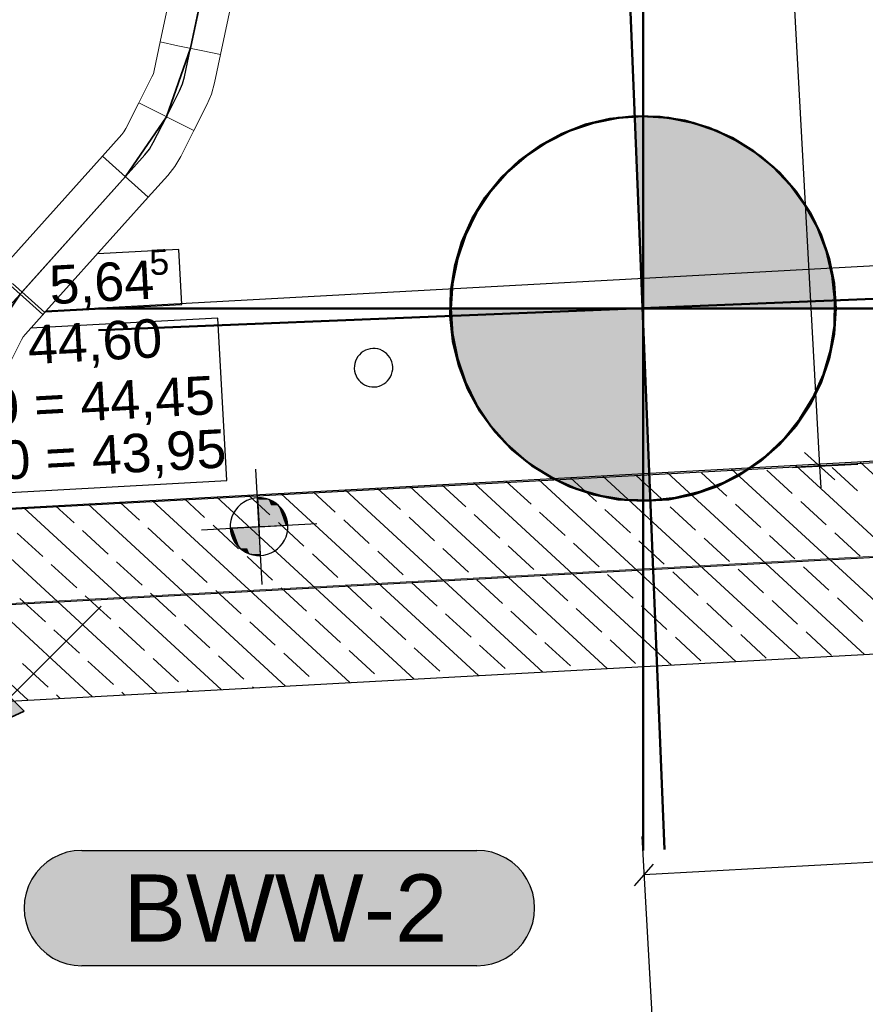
# Model space of a CAD drawing. Extents: x -779 to 790, y -208 to 633.
# Tile 84 of 232: x -89 to -45, y 46 to 97. Entities that reach past the tile are written whole.
import ezdxf
from ezdxf.lldxf.tags import DXFTag

# ---------------------------------------------------------------- set-up
doc = ezdxf.new("R2010")
doc.units = 0
doc.layers.get('0').update_dxf_attribs({"lineweight": 25})
for name, color, linetype, lineweight, true_color in [('01 Höhen im Gebäude - Basis', 7, 'Continuous', 25, 0x848484), ('01 Höhen im Gebäude - Basis-gefuellt', 7, 'Continuous', 35, 0xfefefe), ('01AFU Allgemein Bemaßung-A07F5V4RWF', 7, 'Continuous', 25, 0x848484), ('02 Raster Gebäude-A07F5V4QWF', 7, 'Continuous', 25, 0x848484), ('20 Bodenplatte-A07F5V4PWF', 7, 'Continuous', 25, 0x848484), ('20 Fundament-A07F5V4OWF', 7, 'Continuous', 25, 0x848484), ('20 Magerbeton Bohrungen', 7, 'Continuous', 25, 0x848484), ('ELT Leerrohre', 1, 'Continuous', 35, 0xff0000), ('S_Mass', 150, 'Continuous', 25, 0x007fff), ('S_Warmwasser', 1, 'STRICHLINIE2', 35, 0xff0000)]:
    doc.layers.add(name, color=color, linetype=linetype, lineweight=lineweight, true_color=true_color)
doc.layers.add('02 Raster Gebäude-A07F5V53WF', color=7, linetype='Continuous', lineweight=13)
doc.layers.add('ITB_Einfügepunkt-A07F5V4UWF', color=3, linetype='Continuous', lineweight=50, true_color=0x00ff00, plot=False)
doc.layers.add('ITB_Einfügepunkt-A07F5V54WF', color=3, linetype='Continuous', lineweight=50, true_color=0x00ff00, plot=False)
doc.styles.get("Standard").update_dxf_attribs({"font": 'arial.ttf'})
tags = doc.linetypes.add('Raster-A07F5V4TWF', pattern=[0.2, 0.1, -0.05, 0, -0.05]).pattern_tags.tags
tags[10:11] = [DXFTag(74, 4), DXFTag(75, 0), DXFTag(340, '0'), DXFTag(46, 1.0), DXFTag(50, 0.0), DXFTag(44, 0.0), DXFTag(45, 0.0)]
tags[8:9] = [DXFTag(74, 4), DXFTag(75, 0), DXFTag(340, '0'), DXFTag(46, 1.0), DXFTag(50, 0.0), DXFTag(44, 0.0), DXFTag(45, 0.0)]
tags[6:7] = [DXFTag(74, 4), DXFTag(75, 0), DXFTag(340, '0'), DXFTag(46, 1.0), DXFTag(50, 0.0), DXFTag(44, 0.0), DXFTag(45, 0.0)]
tags[4:5] = [DXFTag(74, 4), DXFTag(75, 0), DXFTag(340, '0'), DXFTag(46, 1.0), DXFTag(50, 0.0), DXFTag(44, 0.0), DXFTag(45, 0.0)]
tags = doc.linetypes.add('Raster-A07F5V57WF', pattern=[0.2, 0.1, -0.05, 0, -0.05]).pattern_tags.tags
tags[10:11] = [DXFTag(74, 4), DXFTag(75, 0), DXFTag(340, '0'), DXFTag(46, 1.0), DXFTag(50, 0.0), DXFTag(44, 0.0), DXFTag(45, 0.0)]
tags[8:9] = [DXFTag(74, 4), DXFTag(75, 0), DXFTag(340, '0'), DXFTag(46, 1.0), DXFTag(50, 0.0), DXFTag(44, 0.0), DXFTag(45, 0.0)]
tags[6:7] = [DXFTag(74, 4), DXFTag(75, 0), DXFTag(340, '0'), DXFTag(46, 1.0), DXFTag(50, 0.0), DXFTag(44, 0.0), DXFTag(45, 0.0)]
tags[4:5] = [DXFTag(74, 4), DXFTag(75, 0), DXFTag(340, '0'), DXFTag(46, 1.0), DXFTag(50, 0.0), DXFTag(44, 0.0), DXFTag(45, 0.0)]
tags = doc.linetypes.add('STRICHLINIE2', pattern=[9.525, 6.35, -3.175]).pattern_tags.tags
tags[6:7] = [DXFTag(74, 4), DXFTag(75, 0), DXFTag(340, '0'), DXFTag(46, 0.0), DXFTag(50, 0.0), DXFTag(44, 0.0), DXFTag(45, 0.0)]
tags[4:5] = [DXFTag(74, 4), DXFTag(75, 0), DXFTag(340, '0'), DXFTag(46, 0.0), DXFTag(50, 0.0), DXFTag(44, 0.0), DXFTag(45, 0.0)]
tags = doc.linetypes.add('STRICHPUNKT2', pattern=[12.7, 6.35, -3.175, 0, -3.175]).pattern_tags.tags
tags[10:11] = [DXFTag(74, 4), DXFTag(75, 0), DXFTag(340, '0'), DXFTag(46, 0.0), DXFTag(50, 0.0), DXFTag(44, 0.0), DXFTag(45, 0.0)]
tags[8:9] = [DXFTag(74, 4), DXFTag(75, 0), DXFTag(340, '0'), DXFTag(46, 0.0), DXFTag(50, 0.0), DXFTag(44, 0.0), DXFTag(45, 0.0)]
tags[6:7] = [DXFTag(74, 4), DXFTag(75, 0), DXFTag(340, '0'), DXFTag(46, 0.0), DXFTag(50, 0.0), DXFTag(44, 0.0), DXFTag(45, 0.0)]
tags[4:5] = [DXFTag(74, 4), DXFTag(75, 0), DXFTag(340, '0'), DXFTag(46, 0.0), DXFTag(50, 0.0), DXFTag(44, 0.0), DXFTag(45, 0.0)]
tags = doc.linetypes.add('Wipeout_Contour-A07F5V4SWF', pattern=[1, 0, -1]).pattern_tags.tags
tags[6:7] = [DXFTag(74, 4), DXFTag(75, 0), DXFTag(340, '0'), DXFTag(46, 1.0), DXFTag(50, 0.0), DXFTag(44, 0.0), DXFTag(45, 0.0)]
tags[4:5] = [DXFTag(74, 4), DXFTag(75, 0), DXFTag(340, '0'), DXFTag(46, 1.0), DXFTag(50, 0.0), DXFTag(44, 0.0), DXFTag(45, 0.0)]

# ---------------------------------------------------------------- blocks, each defined once
blk = doc.blocks.new('Referenz-A07F5V4VWF', base_point=(-401.415, -176.34))
at = {"color": 0, "linetype": 'ByBlock', "lineweight": -2, "ltscale": 12.5}
for p, q in [((32.857, 78.648), (-90.619, 71.892)), ((-27.019, 75.272), (-90.616, 71.849)), ((-27.019, 75.272), (-90.616, 71.849)), ((-75.785, 72.437), (-76.365, 72.52)), ((-76.365, 72.52), (-76.283, 71.022)), ((-75.282, 72.139), (-75.785, 72.437)), ((-74.93, 71.671), (-75.282, 72.139)), ((-74.785, 71.104), (-74.93, 71.671)), ((-76.283, 71.022), (-77.781, 70.94)), ((-77.781, 70.94), (-77.636, 70.373)), ((-76.283, 71.022), (-74.785, 71.104)), ((-76.201, 69.524), (-76.283, 71.022)), ((-77.636, 70.373), (-77.284, 69.905)), ((-77.284, 69.905), (-76.781, 69.607)), ((-76.781, 69.607), (-76.201, 69.524)), ((-90.072, 61.906), (33.404, 68.662))]:
    blk.add_line(p, q, dxfattribs=at)
at = {"layer": '01 Höhen im Gebäude - Basis', "color": 0, "linetype": 'Wipeout_Contour-A07F5V4SWF', "lineweight": -2, "ltscale": 1.625}
for p, q in [((-78.42, 81.869), (-88.148, 81.337)), ((-77.958, 73.423), (-78.42, 81.869)), ((-90.664, 72.728), (-77.958, 73.423))]:
    blk.add_line(p, q, dxfattribs=at)
at = {"layer": '01 Höhen im Gebäude - Basis', "color": 0, "lineweight": -2}
for p, q in [((-76.119, 68.026), (-76.447, 74.018)), ((-77.244, 72.174), (-77.386, 72.039)), ((-77.085, 72.29), (-77.244, 72.174)), ((-76.913, 72.384), (-77.085, 72.29)), ((-76.73, 72.454), (-76.913, 72.384)), ((-76.539, 72.5), (-76.73, 72.454)), ((-76.344, 72.521), (-76.539, 72.5)), ((-76.148, 72.516), (-76.344, 72.521)), ((-75.954, 72.486), (-76.148, 72.516)), ((-75.765, 72.43), (-75.954, 72.486)), ((-75.586, 72.35), (-75.765, 72.43)), ((-75.419, 72.248), (-75.586, 72.35)), ((-75.266, 72.125), (-75.419, 72.248)), ((-77.612, 71.719), (-77.691, 71.539)), ((-77.509, 71.886), (-77.612, 71.719)), ((-77.386, 72.039), (-77.509, 71.886)), ((-75.131, 71.983), (-75.266, 72.125)), ((-75.015, 71.824), (-75.131, 71.983)), ((-74.921, 71.652), (-75.015, 71.824)), ((-79.279, 70.858), (-73.287, 71.186)), ((-77.777, 71.157), (-77.782, 70.961)), ((-77.747, 71.351), (-77.777, 71.157)), ((-77.691, 71.539), (-77.747, 71.351)), ((-74.851, 71.469), (-74.921, 71.652)), ((-74.805, 71.278), (-74.851, 71.469)), ((-74.784, 71.083), (-74.805, 71.278)), ((-77.782, 70.961), (-77.761, 70.766)), ((-77.761, 70.766), (-77.715, 70.575)), ((-74.875, 70.504), (-74.819, 70.693)), ((-74.819, 70.693), (-74.789, 70.886)), ((-74.789, 70.886), (-74.784, 71.083)), ((-77.715, 70.575), (-77.645, 70.392)), ((-77.645, 70.392), (-77.551, 70.22)), ((-77.551, 70.22), (-77.435, 70.061)), ((-75.18, 70.005), (-75.057, 70.158)), ((-75.057, 70.158), (-74.954, 70.325)), ((-74.954, 70.325), (-74.875, 70.504)), ((-77.435, 70.061), (-77.3, 69.919)), ((-77.3, 69.919), (-77.147, 69.796)), ((-77.147, 69.796), (-76.98, 69.693)), ((-76.98, 69.693), (-76.801, 69.614)), ((-75.836, 69.59), (-75.653, 69.66)), ((-75.653, 69.66), (-75.481, 69.754)), ((-75.481, 69.754), (-75.322, 69.87)), ((-75.322, 69.87), (-75.18, 70.005)), ((-76.801, 69.614), (-76.612, 69.558)), ((-76.612, 69.558), (-76.418, 69.528)), ((-76.418, 69.528), (-76.222, 69.523)), ((-76.222, 69.523), (-76.027, 69.544)), ((-76.027, 69.544), (-75.836, 69.59))]:
    blk.add_line(p, q, dxfattribs=at)
at = {"layer": '01 Höhen im Gebäude - Basis-gefuellt', "color": 0}
for points in [[(-76.344, 72.517), (-76.365, 72.517), (-76.365, 72.52)], [(-76.283, 71.022), (-76.344, 72.517), (-76.365, 72.517)], [(-75.729, 71.052), (-76.284, 71.052), (-76.344, 72.517)], [(-75.785, 72.437), (-76.31, 72.437), (-76.344, 72.517)], [(-75.729, 71.052), (-75.785, 72.437), (-76.31, 72.437)], [(-75.239, 71.079), (-75.73, 71.079), (-75.785, 72.437)], [(-75.282, 72.139), (-75.665, 72.139), (-75.785, 72.437)], [(-75.239, 71.079), (-75.282, 72.139), (-75.665, 72.139)], [(-74.907, 71.097), (-75.24, 71.097), (-75.282, 72.139)], [(-74.93, 71.671), (-75.113, 71.671), (-75.282, 72.139)], [(-74.907, 71.097), (-74.93, 71.671), (-75.113, 71.671)], [(-74.785, 71.104), (-74.907, 71.104), (-74.93, 71.671)], [(-77.659, 70.94), (-77.781, 70.94), (-77.659, 70.947)], [(-77.636, 70.373), (-77.659, 70.94), (-77.781, 70.94)], [(-77.326, 70.947), (-77.659, 70.947), (-77.327, 70.965)], [(-77.453, 70.373), (-77.636, 70.373), (-77.659, 70.947)], [(-77.284, 69.905), (-77.326, 70.947), (-77.659, 70.947)], [(-76.836, 70.965), (-77.327, 70.965), (-76.837, 70.992)], [(-76.901, 69.905), (-77.284, 69.905), (-77.327, 70.965)], [(-76.781, 69.607), (-76.836, 70.965), (-77.327, 70.965)], [(-76.282, 70.992), (-76.837, 70.992), (-76.283, 71.022)], [(-76.256, 69.607), (-76.781, 69.607), (-76.837, 70.992)], [(-76.222, 69.527), (-76.282, 70.992), (-76.837, 70.992)], [(-76.283, 71.022), (-75.729, 71.052), (-76.284, 71.052)], [(-76.201, 69.527), (-76.222, 69.527), (-76.283, 71.022)], [(-75.729, 71.052), (-75.239, 71.079), (-75.73, 71.079)], [(-75.239, 71.079), (-74.907, 71.097), (-75.24, 71.097)], [(-74.907, 71.097), (-74.785, 71.104), (-74.907, 71.104)], [(-77.284, 69.905), (-77.453, 70.373), (-77.636, 70.373)], [(-76.781, 69.607), (-76.901, 69.905), (-77.284, 69.905)], [(-76.222, 69.527), (-76.256, 69.607), (-76.781, 69.607)], [(-76.201, 69.524), (-76.201, 69.527), (-76.222, 69.527)]]:
    blk.add_solid(points, dxfattribs=at)
at = {"layer": '01AFU Allgemein Bemaßung-A07F5V4RWF', "color": 0, "lineweight": -2}
for p, q in [((-54.247, 203.598), (-47.165, 74.17)), ((-27.578, 85.495), (-87.353, 82.224)), ((-47.955, 74.878), (-46.375, 73.462)), ((-48.57, 74.093), (-45.168, 74.279)), ((-47.165, 74.17), (-47.104, 73.046))]:
    blk.add_line(p, q, dxfattribs=at)
at = {"layer": '01AFU Allgemein Bemaßung-A07F5V4RWF', "color": 0, "linetype": 'Wipeout_Contour-A07F5V4SWF', "lineweight": -2, "ltscale": 1.625}
for p, q in [((-80.443, 85.435), (-84.683, 85.203)), ((-80.287, 82.582), (-80.443, 85.435)), ((-87.38, 82.194), (-80.287, 82.582))]:
    blk.add_line(p, q, dxfattribs=at)
at = {"layer": '02 Raster Gebäude-A07F5V4QWF', "color": 0, "linetype": 'Raster-A07F5V4TWF', "lineweight": -2, "ltscale": 187.5}
blk.add_line((444.852, 96.184), (-90.346, 66.899), dxfattribs=at)
at = {"layer": '20 Bodenplatte-A07F5V4PWF', "color": 0, "lineweight": -2}
blk.add_line((-27.019, 75.272), (-90.616, 71.849), dxfattribs=at)
at = {"layer": '20 Fundament-A07F5V4OWF', "color": 0, "lineweight": -2}
for p, q in [((-27.024, 75.372), (-90.619, 71.892)), ((-34.8, 64.93), (-45.053, 74.385)), ((-44.827, 64.381), (-55.081, 73.837)), ((-51.975, 72.605), (-53.298, 73.826)), ((-41.484, 64.564), (-51.738, 74.02)), ((-48.583, 72.743), (-49.907, 73.963)), ((-38.142, 64.747), (-48.396, 74.202)), ((-45.191, 72.88), (-46.515, 74.101)), ((-54.854, 63.833), (-65.108, 73.288)), ((-62.15, 72.193), (-63.437, 73.379)), ((-51.512, 64.016), (-61.765, 73.471)), ((-58.758, 72.331), (-60.082, 73.551)), ((-48.169, 64.199), (-58.423, 73.654)), ((-55.367, 72.468), (-56.69, 73.688)), ((-64.882, 63.284), (-75.135, 72.739)), ((-72.325, 71.781), (-73.464, 72.831)), ((-61.539, 63.467), (-71.793, 72.922)), ((-68.934, 71.918), (-70.122, 73.014)), ((-58.197, 63.65), (-68.45, 73.105)), ((-65.542, 72.056), (-66.779, 73.197)), ((-74.909, 62.735), (-85.163, 72.191)), ((-82.501, 71.369), (-83.491, 72.282)), ((-71.566, 62.918), (-81.82, 72.374)), ((-79.109, 71.506), (-80.149, 72.465)), ((-68.224, 63.101), (-78.478, 72.556)), ((-75.717, 71.643), (-76.806, 72.648)), ((-50.21, 70.978), (-51.534, 72.199)), ((-46.818, 71.116), (-48.142, 72.336)), ((-81.594, 62.37), (-91.848, 71.825)), ((-78.251, 62.553), (-88.505, 72.008)), ((-85.893, 71.231), (-86.834, 72.099)), ((-60.386, 70.566), (-61.709, 71.786)), ((-56.994, 70.703), (-58.317, 71.924)), ((-53.602, 70.841), (-54.925, 72.061)), ((-88.279, 62.004), (-98.532, 71.459)), ((-84.936, 62.187), (-95.19, 71.642)), ((-73.953, 70.016), (-75.276, 71.237)), ((-70.561, 70.154), (-71.884, 71.374)), ((-67.169, 70.291), (-68.493, 71.512)), ((-63.777, 70.429), (-65.101, 71.649)), ((-87.52, 69.467), (-88.843, 70.687)), ((-84.128, 69.604), (-85.451, 70.824)), ((-80.736, 69.741), (-82.06, 70.962)), ((-77.344, 69.879), (-78.668, 71.099)), ((-45.054, 69.488), (-46.377, 70.709)), ((-58.621, 68.939), (-59.944, 70.159)), ((-55.229, 69.076), (-56.553, 70.297)), ((-51.837, 69.214), (-53.161, 70.434)), ((-48.446, 69.351), (-49.769, 70.571)), ((-68.796, 68.527), (-70.12, 69.747)), ((-65.405, 68.664), (-66.728, 69.884)), ((-62.013, 68.801), (-63.336, 70.022)), ((-82.363, 67.977), (-83.687, 69.197)), ((-78.972, 68.114), (-80.295, 69.335)), ((-75.58, 68.252), (-76.903, 69.472)), ((-72.188, 68.389), (-73.511, 69.61)), ((-90.072, 61.906), (33.404, 68.662)), ((-85.755, 67.839), (-87.079, 69.06)), ((-53.465, 67.449), (-54.788, 68.669)), ((-50.073, 67.586), (-51.396, 68.807)), ((-46.681, 67.724), (-48.005, 68.944)), ((-67.032, 66.899), (-68.355, 68.12)), ((-63.64, 67.037), (-64.963, 68.257)), ((-60.248, 67.174), (-61.572, 68.395)), ((-56.856, 67.312), (-58.18, 68.532)), ((-80.599, 66.35), (-81.922, 67.57)), ((-77.207, 66.487), (-78.53, 67.708)), ((-73.815, 66.625), (-75.139, 67.845)), ((-70.423, 66.762), (-71.747, 67.982)), ((-87.382, 66.075), (-88.706, 67.295)), ((-83.991, 66.212), (-85.314, 67.433)), ((-48.308, 65.959), (-49.632, 67.18)), ((-44.916, 66.097), (-46.24, 67.317)), ((-61.875, 65.41), (-63.199, 66.63)), ((-58.484, 65.547), (-59.807, 66.767)), ((-55.092, 65.684), (-56.415, 66.905)), ((-51.7, 65.822), (-53.023, 67.042)), ((-75.442, 64.86), (-76.766, 66.08)), ((-72.051, 64.997), (-73.374, 66.218)), ((-68.659, 65.135), (-69.982, 66.355)), ((-65.267, 65.272), (-66.591, 66.493)), ((-85.618, 64.448), (-86.941, 65.668)), ((-82.226, 64.585), (-83.549, 65.805)), ((-78.834, 64.723), (-80.158, 65.943)), ((-46.544, 64.332), (-47.867, 65.552)), ((-56.719, 63.92), (-58.042, 65.14)), ((-53.327, 64.057), (-54.651, 65.278)), ((-49.935, 64.195), (-51.259, 65.415)), ((-70.286, 63.37), (-71.609, 64.591)), ((-66.894, 63.508), (-68.218, 64.728)), ((-63.503, 63.645), (-64.826, 64.865)), ((-60.111, 63.782), (-61.434, 65.003)), ((-83.853, 62.821), (-85.177, 64.041)), ((-80.461, 62.958), (-81.785, 64.178)), ((-77.07, 63.095), (-78.393, 64.316)), ((-73.678, 63.233), (-75.001, 64.453)), ((-87.245, 62.683), (-88.568, 63.903)), ((-79.923, 62.461), (-80.02, 62.551)), ((-76.58, 62.644), (-76.628, 62.689)), ((-86.608, 62.095), (-86.804, 62.276)), ((-83.265, 62.278), (-83.412, 62.414))]:
    blk.add_line(p, q, dxfattribs=at)
at = {"layer": '20 Magerbeton Bohrungen', "color": 0, "lineweight": -2}
for p, q in [((-71.155, 79.864), (-71.223, 79.753)), ((-71.072, 79.966), (-71.155, 79.864)), ((-70.978, 80.056), (-71.072, 79.966)), ((-70.872, 80.133), (-70.978, 80.056)), ((-70.757, 80.196), (-70.872, 80.133)), ((-70.635, 80.243), (-70.757, 80.196)), ((-70.508, 80.273), (-70.635, 80.243)), ((-70.378, 80.287), (-70.508, 80.273)), ((-70.247, 80.284), (-70.378, 80.287)), ((-70.118, 80.264), (-70.247, 80.284)), ((-69.992, 80.227), (-70.118, 80.264)), ((-69.873, 80.174), (-69.992, 80.227)), ((-69.761, 80.105), (-69.873, 80.174)), ((-69.659, 80.023), (-69.761, 80.105)), ((-69.569, 79.928), (-69.659, 80.023)), ((-69.492, 79.823), (-69.569, 79.928)), ((-71.333, 79.378), (-71.336, 79.248)), ((-71.313, 79.508), (-71.333, 79.378)), ((-71.276, 79.633), (-71.313, 79.508)), ((-71.223, 79.753), (-71.276, 79.633)), ((-69.429, 79.708), (-69.492, 79.823)), ((-69.382, 79.586), (-69.429, 79.708)), ((-69.352, 79.459), (-69.382, 79.586)), ((-69.338, 79.328), (-69.352, 79.459)), ((-71.336, 79.248), (-71.323, 79.117)), ((-71.323, 79.117), (-71.292, 78.99)), ((-71.292, 78.99), (-71.245, 78.868)), ((-71.245, 78.868), (-71.182, 78.753)), ((-69.451, 78.823), (-69.398, 78.943)), ((-69.398, 78.943), (-69.361, 79.068)), ((-69.361, 79.068), (-69.341, 79.198)), ((-69.341, 79.198), (-69.338, 79.328)), ((-71.182, 78.753), (-71.105, 78.648)), ((-71.105, 78.648), (-71.015, 78.553)), ((-71.015, 78.553), (-70.913, 78.471)), ((-70.913, 78.471), (-70.802, 78.402)), ((-70.802, 78.402), (-70.682, 78.349)), ((-70.682, 78.349), (-70.557, 78.312)), ((-70.167, 78.303), (-70.039, 78.333)), ((-70.039, 78.333), (-69.917, 78.38)), ((-69.917, 78.38), (-69.802, 78.443)), ((-69.802, 78.443), (-69.697, 78.52)), ((-69.697, 78.52), (-69.602, 78.61)), ((-69.602, 78.61), (-69.52, 78.712)), ((-69.52, 78.712), (-69.451, 78.823)), ((-70.557, 78.312), (-70.427, 78.292)), ((-70.427, 78.292), (-70.297, 78.289)), ((-70.297, 78.289), (-70.167, 78.303))]:
    blk.add_line(p, q, dxfattribs=at)
at = {"layer": 'ITB_Einfügepunkt-A07F5V4UWF', "color": 0, "linetype": 'Continuous', "ltscale": 25}
for p, q in [((-57.495, 110.519), (-55.214, 54.237)), ((-58.06, 92.231), (-59.332, 91.924)), ((-56.759, 92.37), (-58.06, 92.231)), ((-55.452, 92.337), (-56.759, 92.37)), ((-54.159, 92.134), (-55.452, 92.337)), ((-59.332, 91.924), (-60.552, 91.454)), ((-52.905, 91.764), (-54.159, 92.134)), ((-51.709, 91.233), (-52.905, 91.764)), ((-60.552, 91.454), (-61.701, 90.829)), ((-50.593, 90.551), (-51.709, 91.233)), ((-61.701, 90.829), (-62.758, 90.058)), ((-49.575, 89.729), (-50.593, 90.551)), ((-62.758, 90.058), (-63.706, 89.157)), ((-48.674, 88.782), (-49.575, 89.729)), ((-63.706, 89.157), (-64.528, 88.139)), ((-47.904, 87.724), (-48.674, 88.782)), ((-64.528, 88.139), (-65.21, 87.023)), ((-47.278, 86.576), (-47.904, 87.724)), ((-65.21, 87.023), (-65.741, 85.828)), ((-46.808, 85.355), (-47.278, 86.576)), ((-65.741, 85.828), (-66.111, 84.573)), ((-46.501, 84.083), (-46.808, 85.355)), ((-66.111, 84.573), (-66.314, 83.281)), ((-46.363, 82.783), (-46.501, 84.083)), ((-84.628, 81.232), (-28.08, 83.523)), ((-66.314, 83.281), (-66.346, 81.973)), ((-46.395, 81.475), (-46.363, 82.783)), ((-66.346, 81.973), (-66.208, 80.672)), ((-46.598, 80.183), (-46.395, 81.475)), ((-66.208, 80.672), (-65.901, 79.401)), ((-46.968, 78.928), (-46.598, 80.183)), ((-65.901, 79.401), (-65.431, 78.18)), ((-47.499, 77.733), (-46.968, 78.928)), ((-65.431, 78.18), (-64.805, 77.031)), ((-48.181, 76.616), (-47.499, 77.733)), ((-64.805, 77.031), (-64.035, 75.974)), ((-49.003, 75.599), (-48.181, 76.616)), ((-64.035, 75.974), (-63.133, 75.026)), ((-49.951, 74.697), (-49.003, 75.599)), ((-63.133, 75.026), (-62.116, 74.204)), ((-51.008, 73.927), (-49.951, 74.697)), ((-62.116, 74.204), (-61, 73.522)), ((-52.157, 73.302), (-51.008, 73.927)), ((-61, 73.522), (-59.804, 72.992)), ((-53.377, 72.831), (-52.157, 73.302)), ((-59.804, 72.992), (-58.549, 72.622)), ((-54.649, 72.524), (-53.377, 72.831)), ((-58.549, 72.622), (-57.257, 72.419)), ((-57.257, 72.419), (-55.95, 72.386)), ((-55.95, 72.386), (-54.649, 72.524))]:
    blk.add_line(p, q, dxfattribs=at)
for points in [[(-54.791, 82.441), (-56.357, 82.441), (-56.759, 92.37)], [(-55.191, 92.31), (-56.747, 92.31), (-56.759, 92.37)], [(-54.791, 82.441), (-55.191, 92.31), (-56.747, 92.31)], [(-53.267, 82.503), (-54.794, 82.503), (-55.191, 92.31)], [(-53.652, 92.006), (-55.131, 92.006), (-55.191, 92.31)], [(-53.267, 82.503), (-53.652, 92.006), (-55.131, 92.006)], [(-51.818, 82.562), (-53.269, 82.562), (-53.652, 92.006)], [(-52.179, 91.464), (-53.547, 91.464), (-53.652, 92.006)], [(-51.818, 82.562), (-52.179, 91.464), (-53.547, 91.464)], [(-50.481, 82.616), (-51.82, 82.616), (-52.179, 91.464)], [(-50.809, 90.699), (-52.032, 90.699), (-52.179, 91.464)], [(-50.481, 82.616), (-50.809, 90.699), (-52.032, 90.699)], [(-49.289, 82.664), (-50.483, 82.664), (-50.809, 90.699)], [(-49.575, 89.729), (-50.625, 89.729), (-50.809, 90.699)], [(-49.289, 82.664), (-49.575, 89.729), (-50.625, 89.729)], [(-48.271, 82.705), (-49.291, 82.705), (-49.575, 89.729)], [(-48.509, 88.578), (-49.362, 88.578), (-49.575, 89.729)], [(-48.271, 82.705), (-48.509, 88.578), (-49.362, 88.578)], [(-47.452, 82.739), (-48.272, 82.739), (-48.509, 88.578)], [(-47.635, 87.275), (-48.273, 87.275), (-48.509, 88.578)], [(-47.452, 82.739), (-47.635, 87.275), (-48.273, 87.275)], [(-46.852, 82.763), (-47.453, 82.763), (-47.635, 87.275)], [(-46.977, 85.85), (-47.388, 85.85), (-47.635, 87.275)], [(-46.852, 82.763), (-46.977, 85.85), (-47.388, 85.85)], [(-46.486, 82.778), (-46.852, 82.778), (-46.977, 85.85)], [(-46.549, 84.341), (-46.735, 84.341), (-46.977, 85.85)], [(-46.486, 82.778), (-46.549, 84.341), (-46.735, 84.341)], [(-46.363, 82.783), (-46.486, 82.783), (-46.549, 84.341)], [(-56.354, 82.378), (-54.791, 82.441), (-56.357, 82.441)], [(-54.791, 82.441), (-53.267, 82.503), (-54.794, 82.503)], [(-53.267, 82.503), (-51.818, 82.562), (-53.269, 82.562)], [(-51.818, 82.562), (-50.481, 82.616), (-51.82, 82.616)], [(-50.481, 82.616), (-49.289, 82.664), (-50.483, 82.664)], [(-49.289, 82.664), (-48.271, 82.705), (-49.291, 82.705)], [(-48.271, 82.705), (-47.452, 82.739), (-48.272, 82.739)], [(-47.452, 82.739), (-46.852, 82.763), (-47.453, 82.763)], [(-46.852, 82.763), (-46.486, 82.778), (-46.852, 82.778)], [(-46.486, 82.778), (-46.363, 82.783), (-46.486, 82.783)], [(-66.223, 81.973), (-66.346, 81.973), (-66.223, 81.978)], [(-66.16, 80.415), (-66.223, 81.973), (-66.346, 81.973)], [(-65.857, 81.978), (-66.223, 81.978), (-65.857, 81.993)], [(-65.973, 80.415), (-66.16, 80.415), (-66.223, 81.978)], [(-65.732, 78.905), (-65.857, 81.978), (-66.223, 81.978)], [(-65.256, 81.993), (-65.857, 81.993), (-65.257, 82.017)], [(-65.321, 78.905), (-65.732, 78.905), (-65.857, 81.993)], [(-65.073, 77.481), (-65.256, 81.993), (-65.857, 81.993)], [(-64.437, 82.017), (-65.257, 82.017), (-64.438, 82.05)], [(-64.436, 77.481), (-65.073, 77.481), (-65.257, 82.017)], [(-64.2, 76.177), (-64.437, 82.017), (-65.257, 82.017)], [(-63.418, 82.05), (-64.438, 82.05), (-63.42, 82.092)], [(-63.347, 76.177), (-64.2, 76.177), (-64.438, 82.05)], [(-63.133, 75.026), (-63.418, 82.05), (-64.438, 82.05)], [(-62.226, 82.092), (-63.42, 82.092), (-62.227, 82.14)], [(-62.083, 75.026), (-63.133, 75.026), (-63.42, 82.092)], [(-61.9, 74.056), (-62.226, 82.092), (-63.42, 82.092)], [(-60.888, 82.14), (-62.227, 82.14), (-60.891, 82.194)], [(-60.677, 74.056), (-61.9, 74.056), (-62.227, 82.14)], [(-60.53, 73.291), (-60.888, 82.14), (-62.227, 82.14)], [(-59.44, 82.194), (-60.891, 82.194), (-59.442, 82.253)], [(-59.162, 73.291), (-60.53, 73.291), (-60.891, 82.194)], [(-59.057, 72.75), (-59.44, 82.194), (-60.891, 82.194)], [(-57.915, 82.253), (-59.442, 82.253), (-57.918, 82.315)], [(-57.577, 72.75), (-59.057, 72.75), (-59.442, 82.253)], [(-57.518, 72.446), (-57.915, 82.253), (-59.442, 82.253)], [(-56.352, 82.315), (-57.918, 82.315), (-56.354, 82.378)], [(-55.961, 72.446), (-57.518, 72.446), (-57.918, 82.315)], [(-55.95, 72.386), (-56.352, 82.315), (-57.918, 82.315)], [(-65.732, 78.905), (-65.973, 80.415), (-66.16, 80.415)], [(-65.073, 77.481), (-65.321, 78.905), (-65.732, 78.905)], [(-64.2, 76.177), (-64.436, 77.481), (-65.073, 77.481)], [(-63.133, 75.026), (-63.347, 76.177), (-64.2, 76.177)], [(-61.9, 74.056), (-62.083, 75.026), (-63.133, 75.026)], [(-60.53, 73.291), (-60.677, 74.056), (-61.9, 74.056)], [(-59.057, 72.75), (-59.162, 73.291), (-60.53, 73.291)], [(-57.518, 72.446), (-57.577, 72.75), (-59.057, 72.75)], [(-55.95, 72.386), (-55.961, 72.446), (-57.518, 72.446)]]:
    blk.add_solid(points, dxfattribs=at)
at = {"layer": '01 Höhen im Gebäude - Basis', "color": 0, "linetype": 'ByBlock', "lineweight": -2, "ltscale": 0.21125, "char_height": 2.00026, "attachment_point": 1, "rotation": 3.132}
for s, insert in [('{\\fArial;OK Bodenplatte -0,15 = 44,60}', (-118.366, 79.822)), ('{\\fArial;OKF -0,30 = 44,45}', (-101.676, 77.62)), ('{\\fArial;UKF -0,80 = 43,95}', (-100.929, 74.856))]:
    blk.add_mtext(s, dxfattribs=dict(at, insert=insert))
at = {"layer": '01AFU Allgemein Bemaßung-A07F5V4RWF', "color": 0, "linetype": 'ByBlock', "lineweight": -2, "ltscale": 1.625, "attachment_point": 1, "rotation": 3.132}
for s, insert, char_height in [('{\\fArial;5}', (-82.018, 85.41), 1.32017), ('{\\fArial;5,64}', (-87.229, 84.584), 2.00026)]:
    blk.add_mtext(s, dxfattribs=dict(at, insert=insert, char_height=char_height))
blk = doc.blocks.new('Referenz-A07F5V59WF', base_point=(-759.499, -206.186))
at = {"layer": '02 Raster Gebäude-A07F5V53WF', "color": 0, "linetype": 'Raster-A07F5V57WF', "ltscale": 117.000008}
blk.add_line((444.745, 96.255), (-284.586, 56.338), dxfattribs=at)
at = {"layer": 'ITB_Einfügepunkt-A07F5V54WF', "color": 0, "linetype": 'Continuous', "ltscale": 28.125002}
for p, q in [((-56.322, 110.524), (-56.322, 54.196)), ((-57.627, 92.275), (-58.91, 92.02)), ((-56.322, 92.36), (-57.627, 92.275)), ((-55.016, 92.275), (-56.322, 92.36)), ((-53.733, 92.02), (-55.016, 92.275)), ((-58.91, 92.02), (-60.148, 91.599)), ((-52.495, 91.599), (-53.733, 92.02)), ((-60.148, 91.599), (-61.322, 91.021)), ((-51.322, 91.021), (-52.495, 91.599)), ((-61.322, 91.021), (-62.409, 90.294)), ((-50.234, 90.294), (-51.322, 91.021)), ((-62.409, 90.294), (-63.393, 89.431)), ((-49.251, 89.431), (-50.234, 90.294)), ((-63.393, 89.431), (-64.255, 88.448)), ((-48.388, 88.448), (-49.251, 89.431)), ((-64.255, 88.448), (-64.982, 87.36)), ((-47.661, 87.36), (-48.388, 88.448)), ((-64.982, 87.36), (-65.56, 86.187)), ((-47.083, 86.187), (-47.661, 87.36)), ((-65.56, 86.187), (-65.981, 84.948)), ((-46.662, 84.948), (-47.083, 86.187)), ((-65.981, 84.948), (-66.236, 83.666)), ((-46.407, 83.666), (-46.662, 84.948)), ((-66.236, 83.666), (-66.322, 82.36)), ((-46.322, 82.36), (-46.407, 83.666)), ((-84.619, 82.36), (-28.024, 82.36)), ((-66.322, 82.36), (-66.236, 81.055)), ((-46.407, 81.055), (-46.322, 82.36)), ((-66.236, 81.055), (-65.981, 79.772)), ((-46.662, 79.772), (-46.407, 81.055)), ((-65.981, 79.772), (-65.56, 78.533)), ((-47.083, 78.533), (-46.662, 79.772)), ((-65.56, 78.533), (-64.982, 77.36)), ((-47.661, 77.36), (-47.083, 78.533)), ((-64.982, 77.36), (-64.255, 76.273)), ((-48.388, 76.273), (-47.661, 77.36)), ((-64.255, 76.273), (-63.393, 75.289)), ((-49.251, 75.289), (-48.388, 76.273)), ((-63.393, 75.289), (-62.409, 74.427)), ((-50.234, 74.427), (-49.251, 75.289)), ((-62.409, 74.427), (-61.322, 73.7)), ((-51.322, 73.7), (-50.234, 74.427)), ((-61.322, 73.7), (-60.148, 73.121)), ((-52.495, 73.121), (-51.322, 73.7)), ((-60.148, 73.121), (-58.91, 72.701)), ((-58.91, 72.701), (-57.627, 72.446)), ((-55.016, 72.446), (-53.733, 72.701)), ((-53.733, 72.701), (-52.495, 73.121)), ((-57.627, 72.446), (-56.322, 72.36)), ((-56.322, 72.36), (-55.016, 72.446))]:
    blk.add_line(p, q, dxfattribs=at)
for points in [[(-56.322, 82.36), (-54.757, 82.36), (-56.322, 92.36)], [(-54.757, 92.237), (-56.302, 92.237), (-56.322, 92.36)], [(-54.757, 82.36), (-54.757, 92.237), (-56.302, 92.237)], [(-54.757, 82.36), (-53.231, 82.36), (-54.757, 92.237)], [(-53.231, 91.871), (-54.701, 91.871), (-54.757, 92.237)], [(-53.231, 82.36), (-53.231, 91.871), (-54.701, 91.871)], [(-53.231, 82.36), (-51.782, 82.36), (-53.231, 91.871)], [(-51.782, 91.27), (-53.14, 91.27), (-53.231, 91.871)], [(-51.782, 82.36), (-51.782, 91.27), (-53.14, 91.27)], [(-51.782, 82.36), (-50.444, 82.36), (-51.782, 91.27)], [(-50.444, 90.45), (-51.659, 90.45), (-51.782, 91.27)], [(-50.444, 82.36), (-50.444, 90.45), (-51.659, 90.45)], [(-50.444, 82.36), (-49.251, 82.36), (-50.444, 90.45)], [(-49.251, 89.431), (-50.293, 89.431), (-50.444, 90.45)], [(-49.251, 82.36), (-49.251, 89.431), (-50.293, 89.431)], [(-49.251, 82.36), (-48.231, 82.36), (-49.251, 89.431)], [(-48.231, 88.238), (-49.079, 88.238), (-49.251, 89.431)], [(-48.231, 82.36), (-48.231, 88.238), (-49.079, 88.238)], [(-48.231, 82.36), (-47.412, 82.36), (-48.231, 88.238)], [(-47.412, 86.9), (-48.045, 86.9), (-48.231, 88.238)], [(-47.412, 82.36), (-47.412, 86.9), (-48.045, 86.9)], [(-47.412, 82.36), (-46.811, 82.36), (-47.412, 86.9)], [(-46.811, 85.45), (-47.22, 85.45), (-47.412, 86.9)], [(-46.811, 82.36), (-46.811, 85.45), (-47.22, 85.45)], [(-46.811, 82.36), (-46.445, 82.36), (-46.811, 85.45)], [(-46.445, 83.925), (-46.63, 83.925), (-46.811, 85.45)], [(-46.445, 82.36), (-46.445, 83.925), (-46.63, 83.925)], [(-46.445, 82.36), (-46.322, 82.36), (-46.445, 83.925)], [(-66.198, 80.796), (-66.198, 82.36), (-66.322, 82.36)], [(-66.013, 80.796), (-66.198, 80.796), (-66.198, 82.36)], [(-65.832, 79.27), (-65.832, 82.36), (-66.198, 82.36)], [(-65.423, 79.27), (-65.832, 79.27), (-65.832, 82.36)], [(-65.232, 77.82), (-65.232, 82.36), (-65.832, 82.36)], [(-64.598, 77.82), (-65.232, 77.82), (-65.232, 82.36)], [(-64.412, 76.482), (-64.412, 82.36), (-65.232, 82.36)], [(-63.565, 76.482), (-64.412, 76.482), (-64.412, 82.36)], [(-63.393, 75.289), (-63.393, 82.36), (-64.412, 82.36)], [(-62.35, 75.289), (-63.393, 75.289), (-63.393, 82.36)], [(-62.199, 74.27), (-62.199, 82.36), (-63.393, 82.36)], [(-60.985, 74.27), (-62.199, 74.27), (-62.199, 82.36)], [(-60.862, 73.45), (-60.862, 82.36), (-62.199, 82.36)], [(-59.503, 73.45), (-60.862, 73.45), (-60.862, 82.36)], [(-59.412, 72.85), (-59.412, 82.36), (-60.862, 82.36)], [(-57.943, 72.85), (-59.412, 72.85), (-59.412, 82.36)], [(-57.886, 72.483), (-57.886, 82.36), (-59.412, 82.36)], [(-56.341, 72.483), (-57.886, 72.483), (-57.886, 82.36)], [(-56.322, 72.36), (-56.322, 82.36), (-57.886, 82.36)], [(-65.832, 79.27), (-66.013, 80.796), (-66.198, 80.796)], [(-65.232, 77.82), (-65.423, 79.27), (-65.832, 79.27)], [(-64.412, 76.482), (-64.598, 77.82), (-65.232, 77.82)], [(-63.393, 75.289), (-63.565, 76.482), (-64.412, 76.482)], [(-62.199, 74.27), (-62.35, 75.289), (-63.393, 75.289)], [(-60.862, 73.45), (-60.985, 74.27), (-62.199, 74.27)], [(-59.412, 72.85), (-59.503, 73.45), (-60.862, 73.45)], [(-57.886, 72.483), (-57.943, 72.85), (-59.412, 72.85)], [(-56.322, 72.36), (-56.341, 72.483), (-57.886, 72.483)]]:
    blk.add_solid(points, dxfattribs=at)
blk = doc.blocks.new('Maß-A07F5V9TWF', base_point=(-56.786, 42.933))
at = {"color": 0, "linetype": 'ByBlock', "lineweight": -2, "ltscale": 0.25}
for p, q in [((-21.033, 56.87), (-20.37, 44.888)), ((-21.422, 54.314), (-20.422, 55.432)), ((-56.396, 54.914), (-55.734, 42.933)), ((-20.922, 54.873), (-56.286, 52.917)), ((-56.786, 52.359), (-55.786, 53.476))]:
    blk.add_line(p, q, dxfattribs=at)
at = {"color": 0, "linetype": 'ByBlock', "lineweight": -2, "ltscale": 0.25, "insert": (-40.985, 56.167), "char_height": 1.8, "attachment_point": 1, "rotation": 3.1649}
blk.add_mtext('{\\fArial;1.77}', dxfattribs=at)

msp = doc.modelspace()

# ---------------------------------------------------------------- linework, layer by layer
at = {"layer": 'ELT Leerrohre', "color": 1, "lineweight": 13, "true_color": 0xff0000}
for p, q in [((-79.564, 105.029), (-81.415, 96.222)), ((-78.283, 95.564), (-76.432, 104.371)), ((-81.415, 96.222), (-81.725, 94.748)), ((-81.415, 96.222), (-80.498, 96.029)), ((-81.415, 96.222), (-80.498, 96.029)), ((-80.498, 96.029), (-79.201, 95.756)), ((-80.498, 96.029), (-79.201, 95.756)), ((-79.201, 95.756), (-78.283, 95.564)), ((-79.201, 95.756), (-78.283, 95.564)), ((-78.593, 94.09), (-78.283, 95.564)), ((-81.774, 94.571), (-81.725, 94.748)), ((-81.846, 94.403), (-82.526, 93.06)), ((-81.846, 94.403), (-81.774, 94.571)), ((-78.755, 93.51), (-78.593, 94.09)), ((-78.991, 92.957), (-78.755, 93.51)), ((-82.526, 93.06), (-83.207, 91.716)), ((-82.526, 93.06), (-81.69, 92.636)), ((-82.526, 93.06), (-81.69, 92.636)), ((-79.672, 91.613), (-78.991, 92.957)), ((-81.69, 92.636), (-80.508, 92.037)), ((-81.69, 92.636), (-80.508, 92.037)), ((-83.3, 91.559), (-83.207, 91.716)), ((-80.508, 92.037), (-79.672, 91.613)), ((-80.508, 92.037), (-79.672, 91.613)), ((-83.413, 91.415), (-84.418, 90.293)), ((-83.413, 91.415), (-83.3, 91.559)), ((-80.352, 90.27), (-79.672, 91.613)), ((-84.418, 90.293), (-89.891, 84.187)), ((-84.418, 90.293), (-83.721, 89.667)), ((-83.721, 89.667), (-84.418, 90.293)), ((-80.659, 89.752), (-80.352, 90.27)), ((-83.721, 89.667), (-82.733, 88.783)), ((-82.733, 88.783), (-83.721, 89.667)), ((-81.03, 89.279), (-80.659, 89.752)), ((-82.036, 88.157), (-81.03, 89.279)), ((-82.733, 88.783), (-82.036, 88.157)), ((-82.036, 88.157), (-82.733, 88.783)), ((-87.508, 82.051), (-82.036, 88.157)), ((-88.206, 82.676), (-89.193, 83.561)), ((-89.099, 83.666), (-88.112, 82.781)), ((-87.508, 82.051), (-88.206, 82.676)), ((-88.112, 82.781), (-87.414, 82.156)), ((-88.419, 81.034), (-87.414, 82.156)), ((-88.626, 80.733), (-88.532, 80.89)), ((-88.532, 80.89), (-88.419, 81.034)), ((-89.306, 79.389), (-88.626, 80.733))]:
    msp.add_line(p, q, dxfattribs=at)
at = {"layer": 'ELT Leerrohre', "color": 1, "linetype": 'STRICHPUNKT2', "lineweight": 25, "ltscale": 0.25, "true_color": 0xff0000}
for p, q in [((-79.849, 95.893), (-77.998, 104.7)), ((-80.159, 94.419), (-79.849, 95.893)), ((-80.264, 94.041), (-80.159, 94.419)), ((-81.099, 92.337), (-80.419, 93.68)), ((-80.419, 93.68), (-80.264, 94.041)), ((-81.78, 90.993), (-81.099, 92.337)), ((-82.222, 90.347), (-81.98, 90.655)), ((-81.98, 90.655), (-81.78, 90.993)), ((-83.227, 89.225), (-82.222, 90.347)), ((-83.227, 89.225), (-88.606, 83.224)), ((-89.611, 82.102), (-88.7, 83.119))]:
    msp.add_line(p, q, dxfattribs=at)
at = {"layer": 'S_Mass'}
for p, q in [((-86.988, 53.795), (-87.314, 53.577)), ((-86.636, 53.969), (-86.988, 53.795)), ((-86.264, 54.095), (-86.636, 53.969)), ((-85.88, 54.172), (-86.264, 54.095)), ((-85.488, 54.197), (-85.88, 54.172)), ((-85.488, 54.197), (-64.966, 54.197)), ((-64.575, 54.172), (-64.966, 54.197)), ((-64.19, 54.095), (-64.575, 54.172)), ((-63.818, 53.969), (-64.19, 54.095)), ((-63.466, 53.795), (-63.818, 53.969)), ((-63.14, 53.577), (-63.466, 53.795)), ((-87.609, 53.319), (-87.868, 53.024)), ((-87.314, 53.577), (-87.609, 53.319)), ((-62.845, 53.319), (-63.14, 53.577)), ((-62.586, 53.024), (-62.845, 53.319)), ((-87.868, 53.024), (-88.086, 52.697)), ((-62.368, 52.697), (-62.586, 53.024)), ((-88.26, 52.345), (-88.386, 51.974)), ((-88.086, 52.697), (-88.26, 52.345)), ((-62.194, 52.345), (-62.368, 52.697)), ((-62.068, 51.974), (-62.194, 52.345)), ((-88.386, 51.974), (-88.462, 51.589)), ((-61.992, 51.589), (-62.068, 51.974)), ((-88.462, 51.589), (-88.488, 51.197)), ((-88.488, 51.197), (-88.462, 50.806)), ((-61.966, 51.197), (-61.992, 51.589)), ((-61.992, 50.806), (-61.966, 51.197)), ((-88.462, 50.806), (-88.386, 50.421)), ((-62.068, 50.421), (-61.992, 50.806)), ((-88.386, 50.421), (-88.26, 50.049)), ((-62.194, 50.049), (-62.068, 50.421)), ((-88.26, 50.049), (-88.086, 49.697)), ((-88.086, 49.697), (-87.868, 49.371)), ((-62.586, 49.371), (-62.368, 49.697)), ((-62.368, 49.697), (-62.194, 50.049)), ((-87.868, 49.371), (-87.609, 49.076)), ((-62.845, 49.076), (-62.586, 49.371)), ((-87.609, 49.076), (-87.314, 48.817)), ((-87.314, 48.817), (-86.988, 48.599)), ((-63.466, 48.599), (-63.14, 48.817)), ((-63.14, 48.817), (-62.845, 49.076)), ((-86.988, 48.599), (-86.636, 48.426)), ((-86.636, 48.426), (-86.264, 48.3)), ((-86.264, 48.3), (-85.88, 48.223)), ((-85.88, 48.223), (-85.488, 48.197)), ((-64.966, 48.197), (-85.488, 48.197)), ((-64.966, 48.197), (-64.575, 48.223)), ((-64.575, 48.223), (-64.19, 48.3)), ((-64.19, 48.3), (-63.818, 48.426)), ((-63.818, 48.426), (-63.466, 48.599))]:
    msp.add_line(p, q, dxfattribs=at)
at = {"layer": 'S_Mass', "color": 7, "true_color": 0xfefefe}
for points in [[(-87.129, 53.709), (-63.325, 53.709), (-86.916, 53.836)], [(-86.916, 53.836), (-63.538, 53.836), (-86.693, 53.945)], [(-63.325, 53.709), (-86.916, 53.836), (-63.538, 53.836)], [(-86.693, 53.945), (-63.761, 53.945), (-86.462, 54.035)], [(-63.538, 53.836), (-86.693, 53.945), (-63.761, 53.945)], [(-86.462, 54.035), (-63.992, 54.035), (-86.224, 54.105)], [(-63.761, 53.945), (-86.462, 54.035), (-63.992, 54.035)], [(-86.224, 54.105), (-64.23, 54.105), (-85.982, 54.156)], [(-63.992, 54.035), (-86.224, 54.105), (-64.23, 54.105)], [(-85.982, 54.156), (-64.472, 54.156), (-85.736, 54.187)], [(-64.23, 54.105), (-85.982, 54.156), (-64.472, 54.156)], [(-85.736, 54.187), (-64.718, 54.187), (-85.488, 54.197)], [(-64.472, 54.156), (-85.736, 54.187), (-64.718, 54.187)], [(-64.718, 54.187), (-85.488, 54.197), (-64.966, 54.197)], [(-87.695, 53.229), (-62.759, 53.229), (-87.52, 53.404)], [(-87.52, 53.404), (-62.934, 53.404), (-87.331, 53.565)], [(-62.759, 53.229), (-87.52, 53.404), (-62.934, 53.404)], [(-87.331, 53.565), (-63.123, 53.565), (-87.129, 53.709)], [(-62.934, 53.404), (-87.331, 53.565), (-63.123, 53.565)], [(-63.123, 53.565), (-87.129, 53.709), (-63.325, 53.709)], [(-87.129, 53.709), (-63.325, 53.709), (-87.129, 53.709)], [(-63.325, 53.709), (-87.129, 53.709), (-63.325, 53.709)], [(-88.126, 52.625), (-62.328, 52.625), (-87.999, 52.838)], [(-87.999, 52.838), (-62.455, 52.838), (-87.855, 53.04)], [(-62.328, 52.625), (-87.999, 52.838), (-62.455, 52.838)], [(-87.855, 53.04), (-62.599, 53.04), (-87.695, 53.229)], [(-62.455, 52.838), (-87.855, 53.04), (-62.599, 53.04)], [(-62.599, 53.04), (-87.695, 53.229), (-62.759, 53.229)], [(-88.325, 52.171), (-62.129, 52.171), (-88.235, 52.402)], [(-88.235, 52.402), (-62.219, 52.402), (-88.126, 52.625)], [(-62.129, 52.171), (-88.235, 52.402), (-62.219, 52.402)], [(-62.219, 52.402), (-88.126, 52.625), (-62.328, 52.625)], [(-88.447, 51.691), (-62.007, 51.691), (-88.396, 51.934)], [(-88.396, 51.934), (-62.058, 51.934), (-88.325, 52.171)], [(-62.007, 51.691), (-88.396, 51.934), (-62.058, 51.934)], [(-62.058, 51.934), (-88.325, 52.171), (-62.129, 52.171)], [(-88.325, 52.171), (-62.129, 52.171), (-88.325, 52.171)], [(-62.129, 52.171), (-88.325, 52.171), (-62.129, 52.171)], [(-88.488, 51.197), (-61.966, 51.197), (-88.478, 51.445)], [(-88.478, 50.95), (-61.976, 50.95), (-88.488, 51.197)], [(-61.976, 50.95), (-88.488, 51.197), (-61.966, 51.197)], [(-88.478, 51.445), (-61.976, 51.445), (-88.447, 51.691)], [(-61.966, 51.197), (-88.478, 51.445), (-61.976, 51.445)], [(-88.478, 51.445), (-61.976, 51.445), (-88.478, 51.445)], [(-61.976, 51.445), (-88.478, 51.445), (-61.976, 51.445)], [(-61.976, 51.445), (-88.447, 51.691), (-62.007, 51.691)], [(-88.447, 51.691), (-62.007, 51.691), (-88.447, 51.691)], [(-62.007, 51.691), (-88.447, 51.691), (-62.007, 51.691)], [(-88.447, 50.703), (-62.007, 50.703), (-88.478, 50.95)], [(-62.007, 50.703), (-88.478, 50.95), (-61.976, 50.95)], [(-88.478, 50.95), (-61.976, 50.95), (-88.478, 50.95)], [(-61.976, 50.95), (-88.478, 50.95), (-61.976, 50.95)], [(-88.396, 50.461), (-62.058, 50.461), (-88.447, 50.703)], [(-62.058, 50.461), (-88.447, 50.703), (-62.007, 50.703)], [(-88.447, 50.703), (-62.007, 50.703), (-88.447, 50.703)], [(-62.007, 50.703), (-88.447, 50.703), (-62.007, 50.703)], [(-88.325, 50.223), (-62.129, 50.223), (-88.396, 50.461)], [(-62.129, 50.223), (-88.396, 50.461), (-62.058, 50.461)], [(-88.396, 50.461), (-62.058, 50.461), (-88.396, 50.461)], [(-62.058, 50.461), (-88.396, 50.461), (-62.058, 50.461)], [(-88.235, 49.992), (-62.219, 49.992), (-88.325, 50.223)], [(-62.219, 49.992), (-88.325, 50.223), (-62.129, 50.223)], [(-88.325, 50.223), (-62.129, 50.223), (-88.325, 50.223)], [(-62.129, 50.223), (-88.325, 50.223), (-62.129, 50.223)], [(-88.126, 49.769), (-62.328, 49.769), (-88.235, 49.992)], [(-62.328, 49.769), (-88.235, 49.992), (-62.219, 49.992)], [(-88.235, 49.992), (-62.219, 49.992), (-88.235, 49.992)], [(-62.219, 49.992), (-88.235, 49.992), (-62.219, 49.992)], [(-87.999, 49.556), (-62.455, 49.556), (-88.126, 49.769)], [(-62.455, 49.556), (-88.126, 49.769), (-62.328, 49.769)], [(-88.126, 49.769), (-62.328, 49.769), (-88.126, 49.769)], [(-62.328, 49.769), (-88.126, 49.769), (-62.328, 49.769)], [(-87.855, 49.355), (-62.599, 49.355), (-87.999, 49.556)], [(-62.599, 49.355), (-87.999, 49.556), (-62.455, 49.556)], [(-87.999, 49.556), (-62.455, 49.556), (-87.999, 49.556)], [(-62.455, 49.556), (-87.999, 49.556), (-62.455, 49.556)], [(-87.695, 49.165), (-62.759, 49.165), (-87.855, 49.355)], [(-62.759, 49.165), (-87.855, 49.355), (-62.599, 49.355)], [(-87.855, 49.355), (-62.599, 49.355), (-87.855, 49.355)], [(-62.599, 49.355), (-87.855, 49.355), (-62.599, 49.355)], [(-87.52, 48.99), (-62.934, 48.99), (-87.695, 49.165)], [(-62.934, 48.99), (-87.695, 49.165), (-62.759, 49.165)], [(-87.331, 48.83), (-63.123, 48.83), (-87.52, 48.99)], [(-63.123, 48.83), (-87.52, 48.99), (-62.934, 48.99)], [(-87.129, 48.686), (-63.325, 48.686), (-87.331, 48.83)], [(-63.325, 48.686), (-87.331, 48.83), (-63.123, 48.83)], [(-87.331, 48.83), (-63.123, 48.83), (-87.331, 48.83)], [(-63.123, 48.83), (-87.331, 48.83), (-63.123, 48.83)], [(-86.916, 48.559), (-63.538, 48.559), (-87.129, 48.686)], [(-63.538, 48.559), (-87.129, 48.686), (-63.325, 48.686)], [(-86.693, 48.45), (-63.761, 48.45), (-86.916, 48.559)], [(-63.761, 48.45), (-86.916, 48.559), (-63.538, 48.559)], [(-86.462, 48.36), (-63.992, 48.36), (-86.693, 48.45)], [(-63.992, 48.36), (-86.693, 48.45), (-63.761, 48.45)], [(-86.224, 48.289), (-64.23, 48.289), (-86.462, 48.36)], [(-64.23, 48.289), (-86.462, 48.36), (-63.992, 48.36)], [(-85.982, 48.238), (-64.472, 48.238), (-86.224, 48.289)], [(-64.472, 48.238), (-86.224, 48.289), (-64.23, 48.289)], [(-85.736, 48.208), (-64.718, 48.208), (-85.982, 48.238)], [(-64.718, 48.208), (-85.982, 48.238), (-64.472, 48.238)], [(-85.488, 48.197), (-64.966, 48.197), (-85.736, 48.208)], [(-64.966, 48.197), (-85.736, 48.208), (-64.718, 48.208)]]:
    msp.add_solid(points, dxfattribs=at)
at = {"layer": 'S_Warmwasser', "ltscale": 0.35}
for p, q in [((-77.984, 104.701), (-79.849, 95.893)), ((-79.849, 95.893), (-81.099, 92.337)), ((-81.099, 92.337), (-83.227, 89.225)), ((-83.227, 89.225), (-88.7, 83.119)), ((-88.7, 83.119), (-90.734, 80.112))]:
    msp.add_line(p, q, dxfattribs=at)
at = {"layer": 'S_Warmwasser', "linetype": 'Continuous'}
for p, q in [((-91.207, 60.171), (-84.49, 66.887)), ((-89.939, 62.89), (-88.488, 61.439)), ((-88.488, 61.439), (-91.207, 60.171))]:
    msp.add_line(p, q, dxfattribs=at)
for points in [[(-88.488, 61.439), (-90.616, 61.439), (-89.939, 62.89)], [(-91.207, 60.171), (-88.488, 61.439), (-90.616, 61.439)]]:
    msp.add_solid(points, dxfattribs=at)

# ---------------------------------------------------------------- block references
at = {"color": 8, "lineweight": 25, "ltscale": 1250, "true_color": 0x808080}
msp.add_blockref('Referenz-A07F5V59WF', (-759.499, -206.186), dxfattribs=at)
at = {"color": 8, "lineweight": 25, "ltscale": 12.5, "true_color": 0x808080}
msp.add_blockref('Referenz-A07F5V4VWF', (-401.415, -176.34), dxfattribs=at)
at = {"layer": 'S_Mass', "ltscale": 0.25}
msp.add_blockref('Maß-A07F5V9TWF', (-56.786, 42.933), dxfattribs=at)

# ---------------------------------------------------------------- texts
at = {"layer": 'S_Mass', "insert": (-83.336, 52.947), "char_height": 3.5, "attachment_point": 1}
msp.add_mtext('{\\fArial;BWW-2}', dxfattribs=at)

doc.saveas('drawing.dxf')
